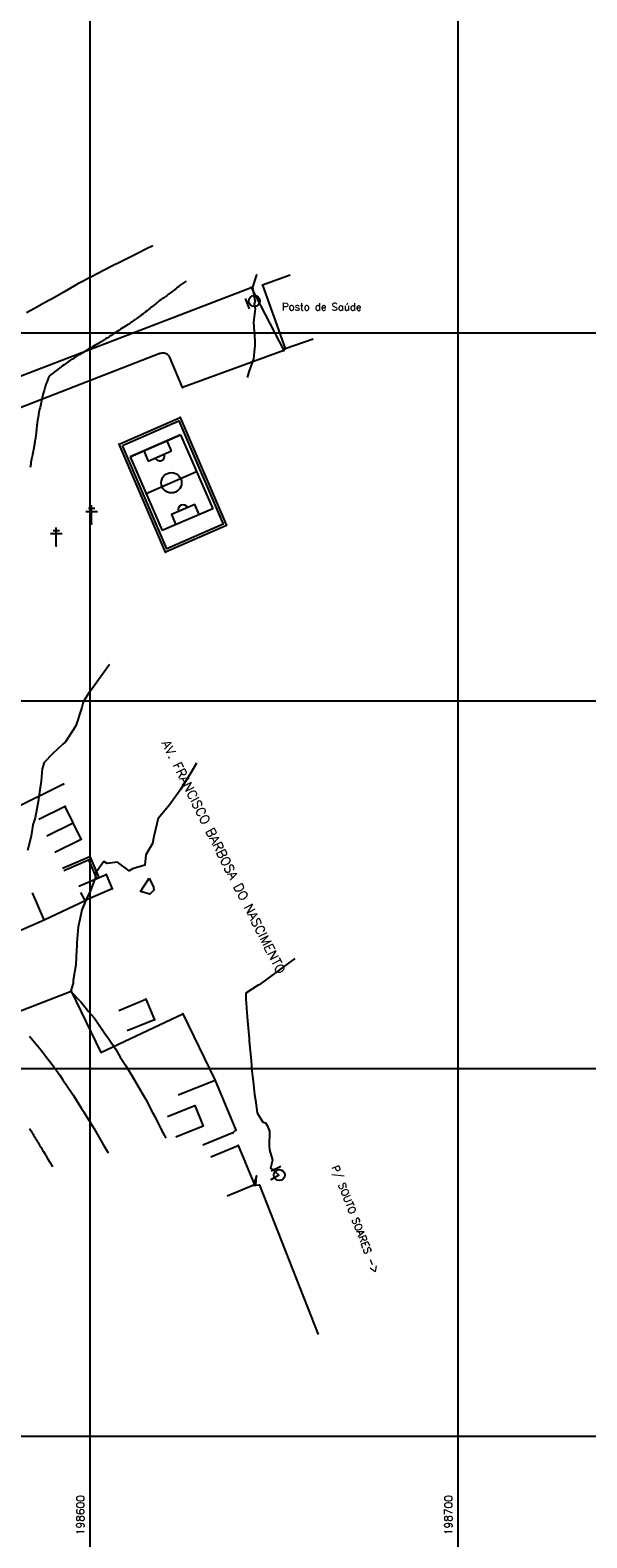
# Model space of a CAD drawing. Header units: millimetres. Extents: x 196436 to 199900, y 8705373 to 8708636.
# Tile 132 of 241: x 198584 to 198735, y 8706072 to 8706482. Entities that reach past the tile are written whole.
import ezdxf
from ezdxf.enums import TextEntityAlignment as Align

# ---------------------------------------------------------------- set-up
doc = ezdxf.new("R2010")
doc.units = ezdxf.units.MM
doc.header["$LTSCALE"] = 5
for name, color, linetype in [('$CURVAS1', 30, 'Continuous'), ('$CURVAS2', 40, 'Continuous'), ('CAMPO_FUT', 7, 'Continuous'), ('CASA', 6, 'Continuous'), ('CERCA', 3, 'CERCA_LINE'), ('MALHA', 9, 'Continuous'), ('MEIO-FIO', 7, 'Continuous'), ('MURO', 9, 'Continuous'), ('PL', 23, 'Continuous'), ('POSTE', 3, 'Continuous'), ('TEXTO', 2, 'Continuous'), ('TXT_COORD', 3, 'Continuous'), ('TXT_NRUA', 3, 'Continuous')]:
    doc.layers.add(name, color=color, linetype=linetype)
doc.styles.add('GEOSIS', font='ROMANS.SHX')
doc.linetypes.add('CERCA_LINE', pattern='A,0.5,-0.2,["X",Standard,S=0.1,R=0,X=-0.1,Y=-0.05],-0.25', length=0.95)

# ---------------------------------------------------------------- blocks, each defined once
blk = doc.blocks.new('CAMPO')
at = {"layer": 'CAMPO_FUT'}
for p, q in [((-33.6, 14.7), (-12.9, 36.4)), ((-12.9, 36.4), (-22.3, 45.4)), ((-43, 23.7), (-33.6, 14.7))]:
    blk.add_line(p, q, dxfattribs=at)
for points in [[(-55.1, 11), (-10.3, 58.1)], [(-10.3, 58.1), (-55.1, 11)], [(-10.3, 58.1), (58.5, -7.5)], [(24.1, 25.3), (-20.7, -21.7)], [(-55.1, 11), (13.7, -54.5)], [(58.5, -7.5), (13.7, -54.5)], [(46.4, -20.1), (37, -11.2), (16.3, -32.9), (25.7, -41.8)], [(37, -11.2), (16.3, -32.9)]]:
    blk.add_lwpolyline(points, dxfattribs=at)
blk.add_circle((1.7, 1.8), 12, dxfattribs=at)
for centre, start, end in [((-23.3, 25.6), 226.3786, 46.3786), ((26.7, -22), 46.3786, 226.3786)]:
    blk.add_arc(centre, 5.73, start, end, dxfattribs=at)
blk = doc.blocks.new('PL')
at = {"layer": 'PL'}
blk.add_line((2.01, 1.49), (2.01, -1.49), dxfattribs=at)
blk.add_circle((0, 0), 1.49, dxfattribs=at)

msp = doc.modelspace()

# ---------------------------------------------------------------- linework, layer by layer
at = {"layer": '$CURVAS1'}
for points in [[(198626.215, 8706414.13, 720), (198625.634, 8706413.723, 720), (198625.105, 8706413.341, 720), (198624.622, 8706412.982, 720), (198624.179, 8706412.643, 720), (198623.767, 8706412.322, 720), (198623.381, 8706412.017, 720), (198623.014, 8706411.725, 720), (198622.659, 8706411.445, 720), (198622.311, 8706411.175, 720), (198621.97, 8706410.915, 720), (198621.64, 8706410.666, 720), (198621.323, 8706410.43, 720), (198621.021, 8706410.207, 720), (198620.736, 8706409.999, 720), (198620.472, 8706409.806, 720), (198620.231, 8706409.631, 720), (198620.014, 8706409.473, 720), (198619.819, 8706409.33, 720), (198619.643, 8706409.202, 720), (198619.483, 8706409.086, 720), (198619.338, 8706408.979, 720), (198619.202, 8706408.881, 720), (198619.074, 8706408.788, 720), (198618.951, 8706408.699, 720), (198618.83, 8706408.612, 720), (198618.706, 8706408.524, 720), (198618.577, 8706408.43, 720), (198618.439, 8706408.329, 720), (198618.288, 8706408.217, 720), (198618.121, 8706408.09, 720), (198617.934, 8706407.945, 720), (198617.723, 8706407.779, 720), (198617.486, 8706407.59, 720), (198617.223, 8706407.378, 720), (198616.936, 8706407.147, 720), (198616.626, 8706406.897, 720), (198616.297, 8706406.632, 720), (198615.948, 8706406.354, 720), (198615.583, 8706406.065, 720), (198615.201, 8706405.767, 720), (198614.808, 8706405.462, 720), (198614.408, 8706405.157, 720), (198614.012, 8706404.856, 720), (198613.628, 8706404.567, 720), (198613.264, 8706404.294, 720), (198612.928, 8706404.043, 720), (198612.629, 8706403.821, 720), (198612.375, 8706403.632, 720), (198612.173, 8706403.482, 720), (198612.018, 8706403.367, 720), (198611.903, 8706403.282, 720), (198611.822, 8706403.221, 720), (198611.768, 8706403.181, 720), (198611.735, 8706403.156, 720), (198611.715, 8706403.141, 720), (198611.702, 8706403.132, 720), (198611.689, 8706403.122, 720), (198611.669, 8706403.109, 720), (198611.636, 8706403.086, 720), (198611.581, 8706403.051, 720), (198611.498, 8706402.997, 720), (198611.38, 8706402.921, 720), (198611.219, 8706402.819, 720), (198611.009, 8706402.685, 720), (198610.745, 8706402.517, 720), (198610.432, 8706402.317, 720), (198610.076, 8706402.09, 720), (198609.686, 8706401.842, 720), (198609.269, 8706401.575, 720), (198608.832, 8706401.294, 720), (198608.383, 8706401.005, 720), (198607.928, 8706400.71, 720), (198607.475, 8706400.416, 720), (198607.031, 8706400.126, 720), (198606.601, 8706399.845, 720), (198606.193, 8706399.576, 720), (198605.812, 8706399.325, 720), (198605.465, 8706399.096, 720), (198605.158, 8706398.894, 720), (198604.898, 8706398.722, 720), (198604.688, 8706398.583, 720), (198604.524, 8706398.475, 720), (198604.401, 8706398.394, 720), (198604.31, 8706398.334, 720), (198604.246, 8706398.292, 720), (198604.201, 8706398.263, 720), (198604.17, 8706398.242, 720), (198604.145, 8706398.226, 720), (198604.121, 8706398.21, 720), (198604.09, 8706398.19, 720), (198604.045, 8706398.162, 720), (198603.979, 8706398.122, 720), (198603.887, 8706398.066, 720), (198603.76, 8706397.991, 720), (198603.592, 8706397.892, 720), (198603.376, 8706397.766, 720), (198603.108, 8706397.61, 720), (198602.793, 8706397.426, 720), (198602.44, 8706397.22, 720), (198602.055, 8706396.996, 720), (198601.648, 8706396.757, 720), (198601.225, 8706396.509, 720), (198600.795, 8706396.255, 720), (198600.366, 8706396, 720), (198599.945, 8706395.748, 720), (198599.536, 8706395.501, 720), (198599.143, 8706395.263, 720), (198598.77, 8706395.036, 720), (198598.42, 8706394.822, 720), (198598.098, 8706394.625, 720), (198597.805, 8706394.446, 720), (198597.547, 8706394.289, 720), (198597.326, 8706394.154, 720), (198597.138, 8706394.04, 720), (198596.978, 8706393.944, 720), (198596.842, 8706393.862, 720), (198596.725, 8706393.791, 720), (198596.623, 8706393.728, 720), (198596.53, 8706393.67, 720), (198596.441, 8706393.614, 720), (198596.353, 8706393.557, 720), (198596.26, 8706393.496, 720), (198596.159, 8706393.428, 720), (198596.043, 8706393.352, 720), (198595.909, 8706393.263, 720), (198595.753, 8706393.16, 720), (198595.569, 8706393.041, 720), (198595.353, 8706392.902, 720), (198595.102, 8706392.741, 720), (198594.818, 8706392.56, 720), (198594.506, 8706392.358, 720), (198594.168, 8706392.138, 720), (198593.81, 8706391.9, 720), (198593.434, 8706391.646, 720), (198593.045, 8706391.375, 720), (198592.647, 8706391.09, 720), (198592.243, 8706390.792, 720), (198591.841, 8706390.488, 720), (198591.448, 8706390.183, 720), (198591.069, 8706389.885, 720), (198590.713, 8706389.601, 720), (198590.385, 8706389.337, 720), (198590.093, 8706389.101, 720), (198589.844, 8706388.898, 720), (198589.642, 8706388.735, 720), (198589.484, 8706388.607, 720), (198589.363, 8706388.509, 720), (198589.273, 8706388.438, 720), (198589.208, 8706388.387, 720), (198589.163, 8706388.351, 720), (198589.13, 8706388.326, 720), (198589.105, 8706388.307, 720), (198589.081, 8706388.288, 720), (198589.056, 8706388.265, 720), (198589.029, 8706388.236, 720), (198589, 8706388.196, 720), (198588.966, 8706388.141, 720), (198588.926, 8706388.068, 720), (198588.88, 8706387.974, 720), (198588.825, 8706387.854, 720), (198588.761, 8706387.705, 720), (198588.689, 8706387.529, 720), (198588.609, 8706387.327, 720), (198588.522, 8706387.101, 720), (198588.429, 8706386.853, 720), (198588.332, 8706386.584, 720), (198588.231, 8706386.297, 720), (198588.126, 8706385.993, 720), (198588.02, 8706385.674, 720), (198587.913, 8706385.346, 720), (198587.808, 8706385.016, 720), (198587.706, 8706384.688, 720), (198587.608, 8706384.37, 720), (198587.517, 8706384.067, 720), (198587.434, 8706383.785, 720), (198587.36, 8706383.53, 720), (198587.297, 8706383.307, 720), (198587.243, 8706383.106, 720), (198587.194, 8706382.917, 720), (198587.149, 8706382.73, 720), (198587.103, 8706382.533, 720), (198587.054, 8706382.317, 720), (198587, 8706382.07, 720), (198586.937, 8706381.782, 720), (198586.863, 8706381.445, 720), (198586.78, 8706381.065, 720), (198586.69, 8706380.651, 720), (198586.595, 8706380.21, 720), (198586.498, 8706379.753, 720), (198586.4, 8706379.287, 720), (198586.304, 8706378.82, 720), (198586.212, 8706378.363, 720), (198586.126, 8706377.921, 720), (198586.047, 8706377.497, 720), (198585.973, 8706377.09, 720), (198585.906, 8706376.7, 720), (198585.845, 8706376.327, 720), (198585.791, 8706375.972, 720), (198585.743, 8706375.634, 720), (198585.701, 8706375.313, 720), (198585.665, 8706375.008, 720), (198585.635, 8706374.717, 720), (198585.607, 8706374.433, 720), (198585.581, 8706374.154, 720), (198585.556, 8706373.875, 720), (198585.529, 8706373.592, 720), (198585.5, 8706373.299, 720), (198585.466, 8706372.993, 720), (198585.426, 8706372.671, 720), (198585.382, 8706372.336, 720), (198585.334, 8706371.993, 720), (198585.284, 8706371.645, 720), (198585.231, 8706371.297, 720), (198585.179, 8706370.954, 720), (198585.126, 8706370.62, 720), (198585.075, 8706370.299, 720), (198585.027, 8706369.996, 720), (198584.981, 8706369.71, 720), (198584.937, 8706369.442, 720), (198584.896, 8706369.192, 720), (198584.856, 8706368.959, 720), (198584.818, 8706368.743, 720), (198584.782, 8706368.544, 720), (198584.748, 8706368.362, 720), (198584.714, 8706368.195, 720), (198584.681, 8706368.036, 720), (198584.646, 8706367.877, 720), (198584.61, 8706367.709, 720), (198584.571, 8706367.523, 720), (198584.527, 8706367.312, 720), (198584.478, 8706367.067, 720), (198584.423, 8706366.779, 720), (198584.36, 8706366.443, 720), (198584.291, 8706366.064, 720), (198584.215, 8706365.651, 720), (198584.135, 8706365.213, 720), (198584.051, 8706364.758, 720), (198583.964, 8706364.295, 720), (198583.874, 8706363.833, 720), (198583.783, 8706363.38, 720)], [(198583.659, 8706183.681, 720), (198583.836, 8706183.391, 720), (198584.002, 8706183.119, 720), (198584.159, 8706182.861, 720), (198584.311, 8706182.61, 720), (198584.462, 8706182.36, 720), (198584.615, 8706182.107, 720), (198584.774, 8706181.844, 720), (198584.942, 8706181.565, 720), (198585.123, 8706181.264, 720), (198585.319, 8706180.938, 720), (198585.528, 8706180.592, 720), (198585.745, 8706180.231, 720), (198585.966, 8706179.863, 720), (198586.188, 8706179.494, 720), (198586.406, 8706179.131, 720), (198586.616, 8706178.78, 720), (198586.815, 8706178.449, 720), (198587.002, 8706178.136, 720), (198587.198, 8706177.808, 720), (198587.427, 8706177.423, 720), (198587.714, 8706176.941, 720), (198588.082, 8706176.321, 720), (198588.556, 8706175.521, 720), (198589.161, 8706174.5, 720), (198589.921, 8706173.217, 720)]]:
    msp.add_polyline3d(points, dxfattribs=at)
at = {"layer": '$CURVAS2'}
for points in [[(198617.131, 8706423.665, 719), (198616.622, 8706423.439, 719), (198615.775, 8706423.049, 719), (198612.624, 8706421.436, 719), (198610.424, 8706420.308, 719), (198608.625, 8706419.434, 719), (198605.848, 8706418.092, 719), (198604.623, 8706417.438, 719), (198603.718, 8706416.956, 719), (198600.64, 8706415.402, 719), (198596.943, 8706413.465, 719), (198596.674, 8706413.335, 719), (198596.292, 8706413.134, 719), (198592.824, 8706411.03, 719), (198589.822, 8706409.292, 719), (198588.942, 8706408.792, 719), (198587.759, 8706408.171, 719), (198585.028, 8706406.618, 719), (198582.87, 8706405.453, 719)], [(198645.374, 8706415.919, 721), (198645.351, 8706415.79, 721), (198644.194, 8706412.428, 721), (198644.832, 8706408.868, 721), (198644.954, 8706408.648, 721), (198644.652, 8706407.922, 721), (198644.919, 8706406.574, 721), (198644.491, 8706402.923, 721), (198644.777, 8706399.049, 721), (198644.903, 8706397.921, 721), (198644.862, 8706396.601, 721), (198644.469, 8706392.923, 721), (198643.299, 8706389.674, 721), (198642.761, 8706387.93, 721)], [(198605.366, 8706309.88, 721), (198600.537, 8706303.114, 721), (198599.792, 8706302.095, 721), (198598.262, 8706299.582, 721), (198597.881, 8706298.126, 721), (198596.247, 8706293.137, 721), (198596.246, 8706293.135, 721), (198596.244, 8706293.133, 721), (198593.387, 8706288.83, 721), (198592.679, 8706288.149, 721), (198589.99, 8706285.612, 721), (198587.635, 8706283.171, 721), (198587.049, 8706281.469, 721), (198586.847, 8706278.174, 721), (198586.103, 8706273.293, 721), (198586.105, 8706273.177, 721), (198586.07, 8706272.997, 721), (198585.215, 8706268.181, 721), (198584.586, 8706266.274, 721), (198584.088, 8706263.186, 721), (198583.079, 8706259.231, 721)], [(198629.023, 8706282.989, 722), (198627.501, 8706280.381, 722), (198626.044, 8706278.002, 722), (198624.728, 8706275.899, 722), (198622.665, 8706273.017, 722), (198621.781, 8706271.768, 722), (198618.656, 8706268.035, 722), (198618.645, 8706268.022, 722), (198617.45, 8706263.04, 722), (198617.042, 8706261.174, 722), (198615.278, 8706258.049, 722), (198614.994, 8706255.227, 722), (198611.668, 8706254.245, 722), (198610.731, 8706253.76, 722), (198607.585, 8706256.081, 722), (198604.771, 8706255.722, 722), (198603.884, 8706256.27, 722), (198601.608, 8706253.057, 722), (198601.61, 8706252.026, 722), (198600.124, 8706248.116, 722), (198599.338, 8706246.533, 722), (198597.859, 8706243.126, 722), (198597.339, 8706240.486, 722), (198596.829, 8706238.528, 722), (198596.5, 8706234.152, 722), (198596.461, 8706233.132, 722), (198596.387, 8706232.321, 722), (198596.23, 8706228.133, 722), (198595.495, 8706224.037, 722), (198595.471, 8706223.136, 722), (198594.849, 8706221.063, 722), (198594.901, 8706220.907, 722), (198597.6, 8706218.127, 722), (198598.107, 8706217.503, 722), (198599.72, 8706215.494, 722), (198601.202, 8706213.713, 722), (198601.648, 8706213.109, 722), (198604.071, 8706209.477, 722), (198605.066, 8706208.094, 722), (198606.969, 8706205.296, 722), (198608.272, 8706203.08, 722), (198609.742, 8706200.869, 722), (198611.423, 8706198.066, 722), (198612.475, 8706196.363, 722), (198614.358, 8706193.053, 722), (198615.131, 8706191.703, 722), (198617.069, 8706188.041, 722), (198617.703, 8706186.879, 722), (198619.622, 8706183.03, 722), (198620.211, 8706181.926, 722), (198620.667, 8706181.002, 722)], [(198616.189, 8706251.722, 722), (198617.347, 8706249.301, 722), (198617.449, 8706248.468, 722), (198616.331, 8706247.349, 722), (198613.824, 8706248.133, 722), (198616.189, 8706251.722, 722)], [(198655.743, 8706229.896, 723), (198646.034, 8706222.727, 723), (198645.757, 8706222.622, 723), (198642.384, 8706220.437, 723), (198642.439, 8706218.635, 723), (198642.487, 8706217.93, 723), (198642.614, 8706216.333, 723), (198642.865, 8706212.928, 723), (198643.293, 8706208.092, 723), (198643.3, 8706207.926, 723), (198643.317, 8706207.809, 723), (198643.367, 8706207.366, 723), (198643.896, 8706202.138, 723), (198644.067, 8706199.38, 723), (198644.221, 8706197.922, 723), (198644.472, 8706195.621, 723), (198644.75, 8706192.92, 723), (198645.028, 8706191.368, 723), (198645.546, 8706187.916, 723), (198647.026, 8706185.409, 723), (198647.788, 8706185.214, 723), (198648.21, 8706184.43, 723), (198648.894, 8706182.892, 723), (198648.75, 8706178.904, 723), (198648.895, 8706177.901, 723), (198649.651, 8706175.059, 723), (198649.111, 8706172.9, 723), (198650.064, 8706172.228, 723), (198651.411, 8706171.002, 723), (198649.236, 8706169.734, 723), (198649.091, 8706169.574, 723)], [(198583.67, 8706208.769, 721), (198584.142, 8706208.185, 721), (198586.775, 8706204.999, 721), (198588.206, 8706203.168, 721), (198589.785, 8706201.042, 721), (198591.876, 8706198.151, 721), (198592.715, 8706196.924, 721), (198595.26, 8706193.137, 721), (198595.568, 8706192.655, 721), (198597.788, 8706189.134, 721), (198598.351, 8706188.248, 721), (198598.428, 8706188.123, 721), (198601.086, 8706183.743, 721), (198601.46, 8706183.109, 721), (198603.781, 8706179.163, 721), (198604.393, 8706178.096, 721), (198605.003, 8706177.036, 721)], [(198644.47, 8706168.228, 723), (198645.144, 8706168.271, 723), (198645.278, 8706170.807, 723), (198644.47, 8706168.228, 723)]]:
    msp.add_polyline3d(points, dxfattribs=at)
at = {"layer": 'CASA'}
for p, q in [((198593.356, 8706271.188), (198586.179, 8706267.654)), ((198597.697, 8706262.371), (198593.356, 8706271.188)), ((198588.349, 8706263.245), (198595.527, 8706266.779)), ((198590.52, 8706258.837), (198597.697, 8706262.371))]:
    msp.add_line(p, q, dxfattribs=at)
for points in [[(198654.45, 8706415.749), (198646.923, 8706413.042), (198653.149, 8706395.732), (198660.677, 8706398.44)], [(198597.09, 8706249.598), (198604.436, 8706252.766), (198606.128, 8706248.843), (198598.782, 8706245.675)], [(198598.782, 8706245.675), (198597.567, 8706247.878)], [(198587.662, 8706240.42), (198584.422, 8706247.735)], [(198579.137, 8706239.409), (198580.205, 8706237.117), (198587.662, 8706240.42)], [(198607.883, 8706215.787), (198615.287, 8706218.818), (198617.584, 8706213.204), (198610.18, 8706210.174)], [(198621.124, 8706186.889), (198628.528, 8706189.919), (198630.825, 8706184.305), (198623.421, 8706181.275)], [(198632.916, 8706175.975), (198640.308, 8706179.032), (198644.75, 8706168.295), (198637.357, 8706165.237)]]:
    msp.add_lwpolyline(points, dxfattribs=at)
for p in [(198646.923, 8706413.04, 721.425), (198653.149, 8706395.731, 721.422), (198593.356, 8706271.186, 721.144), (198597.697, 8706262.369, 721.656), (198604.436, 8706252.765, 722.197), (198606.128, 8706248.842, 722.068), (198587.662, 8706240.419, 721.669), (198615.287, 8706218.816, 722.636), (198617.584, 8706213.203, 722.706), (198640.309, 8706179.031, 722.857), (198644.75, 8706168.294, 723.049)]:
    msp.add_point(p, dxfattribs=at)
at = {"layer": 'CERCA'}
for points in [[(198592.845, 8706277.263), (198578.164, 8706269.989)], [(198587.662, 8706240.42), (198598.782, 8706245.675)], [(198527.96, 8706201.164), (198572.844, 8706221.768), (198577.255, 8706214.134), (198594.955, 8706221.007), (198603.023, 8706204.344), (198625.298, 8706214.819), (198634.079, 8706196.729), (198639.732, 8706183.247), (198638.851, 8706182.477)], [(198634.079, 8706196.729), (198624.053, 8706192.709)], [(198638.851, 8706182.477), (198630.728, 8706179.142)], [(198644.75, 8706168.295), (198646.094, 8706168.215), (198662.072, 8706127.596)]]:
    msp.add_lwpolyline(points, dxfattribs=at)
for p in [(198592.845, 8706277.262, 721.238), (198594.955, 8706221.005, 722.006), (198625.298, 8706214.818, 722.64), (198634.079, 8706196.728, 722.66), (198638.851, 8706182.475, 722.774), (198639.732, 8706183.246, 722.776), (198646.094, 8706168.214, 722.881)]:
    msp.add_point(p, dxfattribs=at)
at = {"layer": 'MALHA'}
for p, q in [((198600, 8708635.599), (198600, 8705384.785)), ((198600, 8708635.599), (198600, 8705384.785)), ((198700, 8708635.599), (198700, 8705384.785)), ((198700, 8708635.599), (198700, 8705384.785)), ((196441.61, 8706400), (199000, 8706400)), ((196441.61, 8706400), (199000, 8706400)), ((196441.61, 8706300), (199000, 8706300)), ((196441.61, 8706300), (199000, 8706300)), ((196441.61, 8706200), (199000, 8706200)), ((196441.61, 8706200), (199000, 8706200)), ((196441.61, 8706100), (199000, 8706100)), ((196441.61, 8706100), (199000, 8706100))]:
    msp.add_line(p, q, dxfattribs=at)
at = {"layer": 'MEIO-FIO'}
msp.add_lwpolyline([(198547.483, 8706375.36), (198643.853, 8706412.364), (198652.725, 8706395.241), (198625.184, 8706385.151), (198621.9, 8706393.138, 0.3966372), (198619.07, 8706394.421), (198551.94, 8706368.348)], format="xyb", dxfattribs=at)
for p in [(198643.853, 8706412.363, 720.947), (198619.07, 8706394.42, 720.499), (198621.901, 8706393.137, 720.375), (198652.725, 8706395.24, 721.238), (198625.184, 8706385.149, 720.379)]:
    msp.add_point(p, dxfattribs=at)
at = {"layer": 'MURO'}
for points in [[(198607.99, 8706369.781), (198624.542, 8706377.028), (198637.188, 8706347.624), (198620.637, 8706340.377), (198607.99, 8706369.781)], [(198592.653, 8706254.499), (198600.008, 8706257.647), (198602.461, 8706251.914)], [(198592.928, 8706253.856), (198599.64, 8706256.728), (198601.818, 8706251.639)]]:
    msp.add_lwpolyline(points, dxfattribs=at)
msp.add_lwpolyline([(198608.908, 8706369.419), (198624.177, 8706376.105), (198636.27, 8706347.986), (198621.001, 8706341.3)], close=True, dxfattribs=at)
for p in [(198624.542, 8706377.027, 720.533), (198607.991, 8706369.78, 720.395), (198620.637, 8706340.375, 720.907), (198600.008, 8706257.646, 721.787)]:
    msp.add_point(p, dxfattribs=at)
at = {"layer": 'POSTE'}
for p, q in [((198598.939, 8706351.482), (198602.089, 8706351.469)), ((198599.643, 8706352.319), (198601.393, 8706352.312)), ((198600.499, 8706348.115), (198600.521, 8706353.155)), ((198590.045, 8706346.296), (198591.795, 8706346.288)), ((198590.901, 8706342.092), (198590.924, 8706347.132)), ((198589.341, 8706345.459), (198592.491, 8706345.445))]:
    msp.add_line(p, q, dxfattribs=at)
for p in [(198600.5, 8706348.114, 720.946), (198590.902, 8706342.09, 720.503)]:
    msp.add_point(p, dxfattribs=at)

# ---------------------------------------------------------------- block references
at = {"layer": 'CASA', "xscale": 0.2304261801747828, "yscale": 0.2304261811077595, "zscale": 0.2304261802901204, "rotation": 337.1167453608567}
msp.add_blockref('CAMPO', (198621.681, 8706359.042), dxfattribs=at)
at = {"layer": 'PL'}
for p, rotation in [((198644.744, 8706408.684), 201.0243717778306), ((198651.521, 8706170.994), 116.0439242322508)]:
    msp.add_blockref('PL', p, dxfattribs=dict(at, rotation=rotation))

# ---------------------------------------------------------------- texts
at = {"layer": 'TEXTO', "style": 'GEOSIS'}
for s, rotation, p in [('Posto de Saúde', 359.749, (198652.247, 8706405.553)), ('P/ SOUTO SOARES ->', 291.08147, (198665.108, 8706172.898))]:
    msp.add_text(s, height=2, rotation=rotation, dxfattribs=at).set_placement(p, align=Align.BOTTOM_LEFT)
at = {"layer": 'TXT_COORD', "style": 'GEOSIS'}
for s, p in [('198600', (198599.154, 8706083.915)), ('198700', (198699.154, 8706083.915))]:
    msp.add_text(s, height=2.1, rotation=90, dxfattribs=at).set_placement(p, align=Align.BOTTOM_RIGHT)
at = {"layer": 'TXT_NRUA', "style": 'GEOSIS'}
msp.add_text('AV. FRANCISCO BARBOSA DO NASCIMENTO', height=2.5, rotation=296.64558, dxfattribs=at).set_placement((198618.794, 8706288.075), align=Align.BOTTOM_LEFT)

doc.saveas('drawing.dxf')
